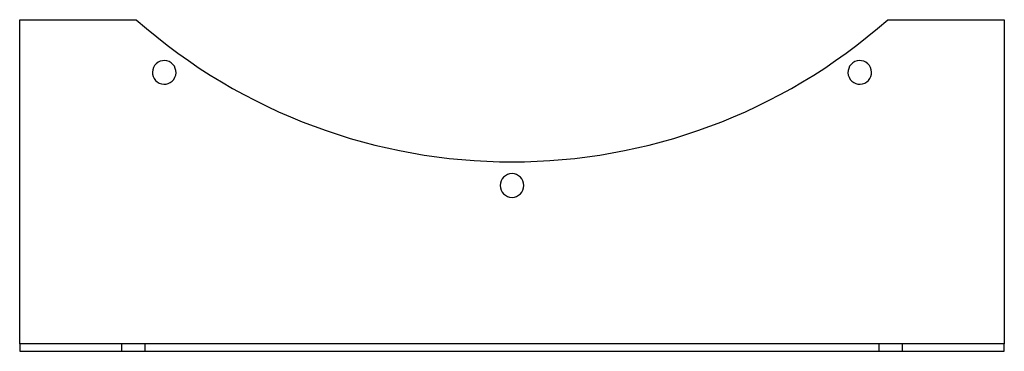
# Model space of a CAD drawing. Header units: millimetres. Extents: x -260 to 260, y -88 to 88.
import ezdxf

# ---------------------------------------------------------------- set-up
doc = ezdxf.new("R2010")
doc.units = ezdxf.units.MM
doc.layers.add('HIDDEN', color=7, linetype='Continuous')
doc.layers.add('THICK', color=7, linetype='Continuous')

msp = doc.modelspace()

# ---------------------------------------------------------------- linework, layer by layer
at = {"layer": 'HIDDEN'}
for p, q in [((-260, 87.5), (-260, 87.5)), ((-198.43, 87.5), (-198.43, 87.5)), ((198.43, 87.5), (198.43, 87.5)), ((260, 87.5), (260, 87.5)), ((-260, -83.5), (-260, -83.5)), ((-260, -87.5), (-260, -87.5)), ((-206.25, -83.5), (-206.25, -87.5)), ((-193.75, -87.5), (-193.75, -83.5)), ((193.75, -83.5), (193.75, -87.5)), ((206.25, -87.5), (206.25, -83.5)), ((260, -83.5), (260, -83.5)), ((260, -87.5), (260, -87.5))]:
    msp.add_line(p, q, dxfattribs=at)
at = {"layer": 'THICK'}
for p, q in [((-260, -83.5), (-260, 87.5)), ((-260, 87.5), (-198.43, 87.5)), ((198.43, 87.5), (260, 87.5)), ((260, 87.5), (260, -83.5)), ((-260, -83.5), (-260, -87.5)), ((260, -83.5), (-260, -83.5)), ((-260, -87.5), (260, -87.5)), ((260, -87.5), (260, -83.5))]:
    msp.add_line(p, q, dxfattribs=at)
for centre, radius, start, end in [((0, 312.5), 300, 228.5904, 311.4096), ((-183.68, 59.68), 6.25, 144, 324), ((-183.68, 59.68), 6.25, 324, 144), ((183.68, 59.68), 6.25, 36, 216), ((183.68, 59.68), 6.25, 216, 36), ((0, 0), 6.25, 0, 180), ((0, 0), 6.25, 180, 0)]:
    msp.add_arc(centre, radius, start, end, dxfattribs=at)

doc.saveas('drawing.dxf')
